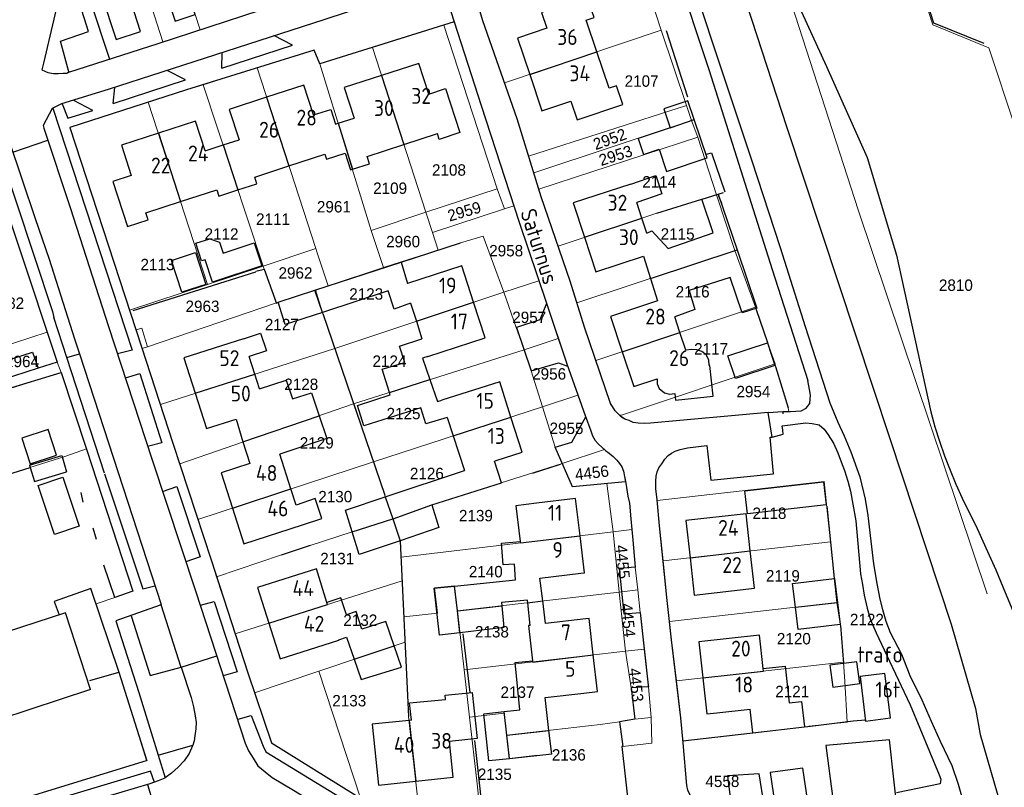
# Model space of a CAD drawing. Header units: metres. Extents: x 233829 to 239427, y 444283 to 448222.
# Tile 104 of 171: x 236697 to 236852, y 445648 to 445769. Entities that reach past the tile are written whole.
import ezdxf
from ezdxf.enums import TextEntityAlignment as Align

# ---------------------------------------------------------------- set-up
doc = ezdxf.new("R2010")
doc.units = ezdxf.units.M
doc.header["$MEASUREMENT"] = 0
for name, color, linetype in [('BIJGEBOUW', 4, 'Continuous'), ('DAKRAND', 4, 'Continuous'), ('DAKRAND-BYG', 4, 'Continuous'), ('FUNKTIEAAND', 253, 'Continuous'), ('Goud-kadastrale grenzen', 13, 'Continuous'), ('HEG', 253, 'Continuous'), ('HEK', 253, 'Continuous'), ('HOOFDGEBOUW', 4, 'Continuous'), ('HUISNUMMER', 253, 'Continuous'), ('INSTEEKSLOOT', 153, 'Continuous'), ('KANTVERH', 253, 'Continuous'), ('KNTONVERHARD', 253, 'Continuous'), ('MUUR', 253, 'Continuous'), ('RASTER', 253, 'Continuous'), ('STRAATNAAM', 253, 'Continuous'), ('TUSSENMUUR', 253, 'Continuous')]:
    doc.layers.add(name, color=color, linetype=linetype)
doc.layers.add('G01 kadestrale perceelsgrens', color=73, linetype='Continuous', lineweight=0)
doc.layers.add('Z01 perceelnummer', color=73, linetype='Continuous', lineweight=13)
doc.styles.get("Standard").update_dxf_attribs({"font": 'iso.shx'})
doc.styles.add('Styledgn001', font='dgn001.shx')

# ---------------------------------------------------------------- blocks, each defined once
blk = doc.blocks.new('A$C1532452F')
at = {"layer": 'G01 kadestrale perceelsgrens'}
for p, q in [((236715.391, 445799.247), (236725.619, 445767.648)), ((236709.456, 445797.333), (236719.74, 445765.726)), ((236725.619, 445767.648), (236731.253, 445769.49)), ((236752.773, 445764.844), (236764.06, 445768.37)), ((236764.06, 445768.37), (236772.47, 445742.568)), ((236719.74, 445765.726), (236725.619, 445767.648)), ((236773.597, 445759.274), (236798.312, 445767.561)), ((236798.312, 445767.561), (236802.281, 445755.714)), ((236744.468, 445762.25), (236752.773, 445764.844)), ((236752.773, 445764.844), (236761.22, 445738.85)), ((236744.468, 445762.25), (236752.592, 445735.999)), ((236726.074, 445758.975), (236734.586, 445761.623)), ((236734.586, 445761.623), (236743.85, 445733.121)), ((236726.074, 445758.975), (236735.535, 445730.376)), ((236717.427, 445756.225), (236726.77, 445727.483)), ((236777.403, 445747.72), (236802.281, 445755.714)), ((236802.281, 445755.714), (236803.075, 445753.348)), ((236778.226, 445745.076), (236803.075, 445753.348)), ((236803.075, 445753.348), (236804.087, 445750.685)), ((236690.873, 445751.762), (236701.469, 445719.952)), ((236779.029, 445742.495), (236804.087, 445750.685)), ((236804.087, 445750.685), (236807.014, 445741.624)), ((236777.403, 445747.72), (236778.226, 445745.076)), ((236778.226, 445745.076), (236779.029, 445742.495)), ((236772.47, 445742.568), (236761.22, 445738.85)), ((236772.47, 445742.568), (236773.597, 445739.402)), ((236797.639, 445738.695), (236807.014, 445741.624)), ((236807.014, 445741.624), (236809.945, 445732.804)), ((236761.22, 445738.85), (236752.592, 445735.999)), ((236761.22, 445738.85), (236762.262, 445735.656)), ((236762.262, 445735.656), (236773.597, 445739.402)), ((236773.597, 445739.402), (236775.075, 445739.851)), ((236782.062, 445733.529), (236797.639, 445738.695)), ((236752.592, 445735.999), (236754.51, 445730.118)), ((236762.262, 445735.656), (236763.161, 445732.897)), ((236763.161, 445732.897), (236766.642, 445734.018)), ((236743.85, 445733.121), (236735.535, 445730.376)), ((236743.85, 445733.121), (236744.017, 445732.607)), ((236744.017, 445732.607), (236745.769, 445727.249)), ((236757.315, 445731.014), (236763.161, 445732.897)), ((236785.03, 445724.552), (236809.945, 445732.804)), ((236809.945, 445732.804), (236813.18, 445723.86)), ((236754.51, 445730.118), (236757.315, 445731.014)), ((236735.535, 445730.376), (236726.77, 445727.483)), ((236735.535, 445730.376), (236735.693, 445729.899)), ((236735.693, 445729.899), (236737.625, 445724.58)), ((236745.769, 445727.249), (236754.51, 445730.118)), ((236773.499, 445726.27), (236779.008, 445728.053)), ((236726.77, 445727.483), (236714.477, 445723.426)), ((236737.625, 445724.58), (236743.806, 445726.598)), ((236743.806, 445726.598), (236745.769, 445727.249)), ((236743.806, 445726.598), (236744.969, 445722.856)), ((236746.846, 445717.343), (236773.499, 445726.27)), ((236773.499, 445726.27), (236775.468, 445720.691)), ((236714.477, 445723.426), (236714.545, 445723.219)), ((236714.545, 445723.219), (236715.501, 445720.297)), ((236717.316, 445717.629), (236737.625, 445724.58)), ((236788.018, 445715.478), (236813.18, 445723.86)), ((236813.18, 445723.86), (236813.279, 445723.543)), ((236813.279, 445723.543), (236815.096, 445718.311)), ((236744.969, 445722.856), (236746.846, 445717.343)), ((236775.468, 445720.691), (236776.682, 445717.152)), ((236692.759, 445717.115), (236701.469, 445719.952)), ((236703.043, 445715.228), (236701.469, 445719.952)), ((236776.682, 445717.152), (236782.072, 445718.947)), ((236716.458, 445717.371), (236717.316, 445717.629)), ((236719.327, 445708.544), (236716.458, 445717.371)), ((236719.327, 445708.544), (236746.846, 445717.343)), ((236746.846, 445717.343), (236749.803, 445708.633)), ((236749.803, 445708.633), (236776.682, 445717.152)), ((236776.682, 445717.152), (236777.822, 445713.83)), ((236815.096, 445718.311), (236816.269, 445714.93)), ((236703.678, 445713.6), (236703.043, 445715.228)), ((236777.822, 445713.83), (236779.583, 445708.154)), ((236816.33, 445714.508), (236816.269, 445714.93)), ((236818.322, 445707.982), (236816.33, 445714.508)), ((236703.678, 445713.6), (236694.796, 445710.771)), ((236779.583, 445708.154), (236785.193, 445709.998)), ((236722.373, 445699.182), (236749.803, 445708.633)), ((236749.803, 445708.633), (236752.919, 445699.491)), ((236752.919, 445699.491), (236779.583, 445708.154)), ((236779.583, 445708.154), (236781.593, 445701.778)), ((236818.463, 445707.439), (236818.322, 445707.982)), ((236707.672, 445701.543), (236704.43, 445700.371)), ((236781.593, 445701.778), (236782.72, 445699.203)), ((236782.72, 445699.203), (236789.361, 445701.419)), ((236704.43, 445700.371), (236679.636, 445692.586)), ((236722.373, 445699.182), (236725.239, 445690.406)), ((236725.239, 445690.406), (236752.919, 445699.491)), ((236762.161, 445692.712), (236782.72, 445699.203)), ((236789.715, 445696.044), (236790.73, 445688.439)), ((236754.738, 445694.14), (236756.026, 445690.503)), ((236756.026, 445690.503), (236762.161, 445692.712)), ((236825.002, 445686.855), (236824.445, 445692.286)), ((236749.684, 445688.468), (236756.026, 445690.503)), ((236756.026, 445690.503), (236757.139, 445687.078)), ((236757.294, 445684.44), (236790.73, 445688.439)), ((236793.671, 445688.807), (236790.73, 445688.439)), ((236790.73, 445688.439), (236791.662, 445678.924)), ((236798.615, 445683.854), (236825.002, 445686.855)), ((236825.002, 445686.855), (236825.589, 445681.14)), ((236728.194, 445681.346), (236738.413, 445684.829)), ((236757.294, 445684.44), (236757.469, 445680.692)), ((236794.188, 445682.879), (236794.638, 445679.304)), ((236728.194, 445681.346), (236731.123, 445672.343)), ((236731.123, 445672.343), (236757.469, 445680.692)), ((236757.469, 445680.692), (236757.735, 445675.039)), ((236766.173, 445675.961), (236765.724, 445679.907)), ((236825.589, 445681.14), (236825.993, 445677.275)), ((236709.189, 445677.064), (236712.142, 445678.074)), ((236766.173, 445675.961), (236791.662, 445678.924)), ((236794.638, 445679.304), (236791.662, 445678.924)), ((236791.662, 445678.924), (236792.693, 445669.595)), ((236794.638, 445679.304), (236795.003, 445675.729)), ((236799.612, 445674.295), (236825.993, 445677.275)), ((236825.993, 445677.275), (236826.613, 445673.65)), ((236757.735, 445675.039), (236757.926, 445671.021)), ((236767.234, 445666.642), (236766.173, 445675.961)), ((236795.003, 445675.729), (236795.645, 445669.934)), ((236826.613, 445673.65), (236827.043, 445667.86)), ((236744.309, 445666.471), (236757.926, 445671.021)), ((236757.926, 445671.021), (236758.481, 445659.283)), ((236767.234, 445666.642), (236792.693, 445669.595)), ((236795.645, 445669.934), (236792.693, 445669.595)), ((236793.597, 445663.846), (236792.693, 445669.595)), ((236800.719, 445664.925), (236827.043, 445667.86)), ((236827.27, 445664.806), (236827.043, 445667.86)), ((236734.191, 445663.059), (236744.309, 445666.471)), ((236744.309, 445666.471), (236750.903, 445646.427)), ((236768.081, 445659.2), (236767.234, 445666.642)), ((236794.163, 445658.883), (236793.597, 445663.846)), ((236796.312, 445664.007), (236796.739, 445659.145)), ((236758.481, 445659.283), (236760.55, 445640.457)), ((236769.279, 445648.681), (236768.081, 445659.2)), ((236773.954, 445656.36), (236788.701, 445658.04)), ((236788.701, 445658.04), (236791.734, 445658.477)), ((236791.734, 445658.477), (236794.163, 445658.883)), ((236796.739, 445659.145), (236794.163, 445658.883)), ((236796.739, 445659.145), (236796.849, 445655.12)), ((236796.849, 445655.12), (236792.236, 445654.572)), ((236792.236, 445654.572), (236792.127, 445654.555)), ((236792.127, 445654.555), (236792.687, 445649.458)), ((236769.279, 445648.681), (236770.927, 445634.205)), ((236792.687, 445649.458), (236793.207, 445644.727))]:
    blk.add_line(p, q, dxfattribs=at)
at = {"layer": 'G01 kadestrale perceelsgrens', "flags": 128}
for points in [[(236783.145, 445883.383), (236790.516, 445861.858), (236803.894, 445819.35), (236819.428, 445769.957), (236829.453, 445739.072), (236849.711, 445678.635)], [(236854.116, 445752.301), (236850.004, 445764.8), (236841.16, 445768.421), (236833.003, 445793.615), (236839.781, 445811.703)], [(236700.951, 445794.217), (236702.245, 445790.354), (236711.281, 445763.008), (236718.962, 445765.472), (236719.74, 445765.726)], [(236798.312, 445767.561), (236794.723, 445778.595), (236769.72, 445770.653)], [(236769.72, 445770.653), (236770.181, 445769.084), (236773.597, 445759.274)], [(236734.586, 445761.623), (236743.57, 445764.418), (236744.468, 445762.25)], [(236717.427, 445756.225), (236723.465, 445758.164), (236726.074, 445758.975)], [(236773.597, 445759.274), (236775.578, 445753.587), (236777.403, 445747.72)], [(236717.427, 445756.225), (236705.045, 445752.25), (236714.477, 445723.426)], [(236779.029, 445742.495), (236779.405, 445741.287), (236782.062, 445733.529)], [(236775.075, 445739.851), (236775.917, 445737.272), (236779.008, 445728.053)], [(236766.642, 445734.018), (236770.254, 445735.098), (236773.499, 445726.27)], [(236782.062, 445733.529), (236783.952, 445728.009), (236785.03, 445724.552)], [(236779.008, 445728.053), (236780.204, 445724.486), (236782.072, 445718.947)], [(236785.03, 445724.552), (236786.215, 445720.748), (236788.018, 445715.478)], [(236715.501, 445720.297), (236716.422, 445720.589), (236717.316, 445717.629)], [(236782.072, 445718.947), (236783.417, 445714.958), (236785.193, 445709.998)], [(236788.018, 445715.478), (236790.014, 445709.643), (236790.335, 445708.704), (236790.645, 445708.214), (236791.06, 445707.527), (236791.417, 445707.138), (236791.709, 445706.881)], [(236791.709, 445706.881), (236792.048, 445706.849), (236816.269, 445714.93)], [(236789.361, 445701.419), (236789.008, 445701.755), (236788.397, 445702.338), (236787.886, 445702.873), (236787.472, 445703.56), (236787.204, 445704.35), (236786.35, 445706.768), (236785.193, 445709.998)], [(236719.327, 445708.544), (236721.314, 445702.427), (236722.373, 445699.182)], [(236791.709, 445706.881), (236792.078, 445706.556), (236792.584, 445706.22), (236793.236, 445705.987), (236793.89, 445705.704), (236794.689, 445705.574), (236795.636, 445705.546), (236796.63, 445705.57), (236815.201, 445707.258), (236817.492, 445707.428), (236818.463, 445707.439)], [(236712.142, 445678.074), (236715.004, 445679.087), (236707.701, 445701.455), (236707.672, 445701.543)], [(236789.361, 445701.419), (236789.517, 445701.27), (236790.125, 445700.836), (236790.734, 445700.304), (236791.295, 445699.769), (236791.755, 445699.233), (236792.117, 445698.694), (236792.382, 445698.004), (236792.551, 445697.162), (236792.657, 445696.527)], [(236752.919, 445699.491), (236754.71, 445694.226), (236754.738, 445694.14)], [(236782.72, 445699.203), (236784.33, 445695.523), (236789.715, 445696.044)], [(236792.657, 445696.527), (236792.725, 445696.121), (236793.073, 445694.089), (236793.299, 445692.95), (236793.507, 445690.467), (236793.671, 445688.807)], [(236824.445, 445692.286), (236824.03, 445696.38), (236797.678, 445693.364)], [(236797.678, 445693.364), (236798.062, 445689.382), (236798.615, 445683.854)], [(236725.239, 445690.406), (236727.327, 445684.009), (236728.194, 445681.346)], [(236738.413, 445684.829), (236749.575, 445688.431), (236749.684, 445688.468)], [(236793.671, 445688.807), (236793.836, 445687.14), (236794.188, 445682.879)], [(236757.139, 445687.078), (236757.173, 445686.97), (236757.294, 445684.44)], [(236798.615, 445683.854), (236799.239, 445677.616), (236799.612, 445674.295)], [(236757.735, 445675.039), (236763.037, 445675.624), (236762.574, 445679.584), (236765.724, 445679.907)], [(236717.134, 445652.364), (236712.823, 445666.246), (236709.189, 445677.064)], [(236799.612, 445674.295), (236799.935, 445671.412), (236800.719, 445664.925)], [(236731.123, 445672.343), (236733.128, 445666.183), (236734.191, 445663.059)], [(236795.645, 445669.934), (236796.274, 445664.258), (236796.312, 445664.007)], [(236800.719, 445664.925), (236801.423, 445659.106), (236801.738, 445655.469), (236821.418, 445657.749), (236821.601, 445657.772)], [(236821.601, 445657.772), (236827.656, 445658.413), (236827.27, 445664.806)], [(236768.081, 445659.2), (236773.555, 445659.855), (236773.954, 445656.36)], [(236773.954, 445656.36), (236774.373, 445652.695), (236778.801, 445653.199)], [(236658.983, 445635.645), (236660.894, 445636.042), (236668.849, 445638.422), (236683.977, 445642.565), (236699.548, 445646.968), (236717.134, 445652.364)]]:
    blk.add_lwpolyline(points, dxfattribs=at)
at = {"layer": 'G01 kadestrale perceelsgrens', "style": 'Styledgn001'}
for s, rotation, p in [('2952', 19.7233, (236790.2, 445750.393)), ('2953', 17.79734, (236791.123, 445747.816)), ('2959', 16.34744, (236767.252, 445738.989)), ('4456', 6.66591, (236787.386, 445697.765)), ('4455', 275.59711, (236792.242, 445683.71)), ('4454', 275.65948, (236793.111, 445674.499)), ('4453', 276.15794, (236794.362, 445664.281))]:
    blk.add_text(s, height=1.8, rotation=rotation, dxfattribs=at).set_placement(p, align=Align.MIDDLE_CENTER)
at = {"layer": 'Z01 perceelnummer', "linetype": 'Continuous', "lineweight": 13, "style": 'Styledgn001'}
for s, p in [('2107', (236795.224, 445759.557)), ('2108', (236764.842, 445745.525)), ('2109', (236755.56, 445742.653)), ('2114', (236798.016, 445743.66)), ('2961', (236746.695, 445739.729)), ('2111', (236737.097, 445737.773)), ('2112', (236728.978, 445735.424)), ('2115', (236800.907, 445735.434)), ('2960', (236757.609, 445734.231)), ('2958', (236773.868, 445732.795)), ('2113', (236718.867, 445730.611)), ('2962', (236740.635, 445729.278)), ('2810', (236844.788, 445727.353)), ('2123', (236751.789, 445725.966)), ('2116', (236803.272, 445726.317)), ('2182', (236695.17, 445724.515)), ('2963', (236725.975, 445724.018)), ('2957', (236777.502, 445722.277)), ('2127', (236738.479, 445721.144)), ('2117', (236806.18, 445717.307)), ('2964', (236697.513, 445715.322)), ('2124', (236755.46, 445715.366)), ('2956', (236780.641, 445713.355)), ('2128', (236741.549, 445711.714)), ('2954', (236812.86, 445710.571)), ('2125', (236757.679, 445707.096)), ('2955', (236783.382, 445704.772)), ('2129', (236743.987, 445702.474)), ('2126', (236761.357, 445697.644)), ('2130', (236746.91, 445693.994)), ('2118', (236815.385, 445691.372)), ('2139', (236769.095, 445690.997)), ('2131', (236747.217, 445684.225)), ('2140', (236770.65, 445682.159)), ('2119', (236817.508, 445681.5)), ('2132', (236750.858, 445674.5)), ('2122', (236830.753, 445674.607)), ('2138', (236771.622, 445672.674)), ('2120', (236819.235, 445671.581)), ('2121', (236818.978, 445663.247)), ('2133', (236749.122, 445661.797)), ('2137', (236775.652, 445663.139)), ('2136', (236783.744, 445653.25)), ('2135', (236772.069, 445650.193)), ('4558', (236807.967, 445649.077))]:
    blk.add_text(s, height=1.8, dxfattribs=at).set_placement(p, align=Align.MIDDLE_CENTER)

msp = doc.modelspace()

# ---------------------------------------------------------------- linework, layer by layer
at = {"layer": 'BIJGEBOUW'}
for p, q in [((236698.71, 445698.98), (236703.78, 445700.49)), ((236703.78, 445700.49), (236704.55, 445697.89)), ((236698.71, 445698.98), (236698.82, 445698.61)), ((236698.82, 445698.61), (236699.48, 445696.38)), ((236699.48, 445696.38), (236704.55, 445697.89))]:
    msp.add_line(p, q, dxfattribs=at)
msp.add_lwpolyline([(236834.46, 445659.07), (236833.6, 445666.1), (236829.69, 445665.62), (236830.55, 445658.59), (236834.46, 445659.07)], dxfattribs=at)
at = {"layer": 'DAKRAND'}
for p, q in [((236804.75, 445740.92), (236804.78, 445740.93)), ((236804.78, 445740.93), (236807.31, 445741.72)), ((236807.31, 445741.72), (236810.29, 445732.92)), ((236795.52, 445731.91), (236796.63, 445728.39)), ((236796.63, 445728.39), (236797.75, 445724.88)), ((236731.26, 445706.2), (236732.36, 445702.62)), ((236732.36, 445702.62), (236733.42, 445699.2)), ((236754.8, 445693.96), (236767.27, 445698.1)), ((236762.16, 445692.71), (236773.11, 445696.16)), ((236750.69, 445684.84), (236749.57, 445688.43)), ((236757.15, 445687.04), (236750.69, 445684.84)), ((236777.64, 445673.68), (236777.26, 445677.25)), ((236812.75, 445656.74), (236820.89, 445657.69)), ((236781.06, 445653.35), (236774.38, 445652.64))]:
    msp.add_line(p, q, dxfattribs=at)
for points in [[(236793.51, 445743.31), (236797.48, 445744.64), (236798.4, 445741.75), (236794.47, 445740.4)], [(236796.04, 445735.57), (236796.82, 445735.91), (236799.42, 445733.15), (236806.49, 445735.59), (236804.75, 445740.92)], [(236810.29, 445732.92), (236813.4, 445723.73), (236811.08, 445722.97), (236809.18, 445728.58), (236802.71, 445726.49), (236803.63, 445723.54), (236800.46, 445722.34)], [(236743.71, 445726.55), (236757.32, 445731.01), (236758.31, 445727.64)], [(236744.9, 445723.05), (236739.02, 445721.13), (236737.91, 445724.65), (236743.71, 445726.55)], [(236758.78, 445724.51), (236756.21, 445723.59), (236755.26, 445726.45), (236744.9, 445723.05)], [(236732.43, 445718.9), (236735.11, 445719.8), (236736.06, 445716.99), (236733.33, 445716.08)], [(236755.46, 445710.42), (236754.3, 445714.1), (236757.86, 445715.17), (236757.06, 445717.74), (236760.59, 445718.91)], [(236761.5, 445716.1), (236760.69, 445715.84), (236761.85, 445712.45)], [(236734.97, 445710.98), (236739.16, 445712.39), (236740.17, 445709.43), (236743.15, 445710.38), (236744.37, 445706.76)], [(236761.85, 445712.45), (236763.02, 445709), (236763.72, 445709.19)], [(236764.58, 445706.5), (236761.21, 445705.47), (236760.42, 445708.01), (236751.41, 445705.15), (236750.4, 445708.39), (236755.57, 445710.07), (236755.46, 445710.42)], [(236744.37, 445706.76), (236745.58, 445703.17), (236738.15, 445700.71)], [(236741.73, 445689.52), (236744.77, 445690.54), (236743.73, 445693.68), (236740.73, 445692.67)], [(236749.57, 445688.43), (236748.5, 445691.87), (236754.8, 445693.96)], [(236762.16, 445692.71), (236763.27, 445689.13), (236757.15, 445687.04)], [(236765.73, 445679.89), (236775.35, 445680.88), (236775.16, 445683.35), (236773.41, 445683.23), (236773.13, 445686.65), (236776.08, 445686.94)], [(236766.57, 445672.52), (236763.35, 445672.13), (236762.5, 445679.55), (236765.73, 445679.89)], [(236756.2, 445670.45), (236754.9, 445674.28), (236751.09, 445673.07), (236750.21, 445675.86), (236748.68, 445675.36), (236747.8, 445678.05), (236745.6, 445677.28)], [(236773.17, 445676.78), (236773.5, 445673.36), (236766.57, 445672.52)], [(236777.26, 445677.25), (236777.22, 445677.68), (236773.13, 445677.27), (236773.17, 445676.78)], [(236747.46, 445671.42), (236748.67, 445671.81), (236749.88, 445668.33)], [(236749.88, 445668.33), (236751, 445665.14), (236757.34, 445667.11), (236756.2, 445670.45)], [(236773.53, 445660.07), (236776, 445660.34), (236775.29, 445667.8), (236778.03, 445668.1)], [(236814.41, 445666.87), (236817.86, 445667.22), (236818.5, 445661.48), (236820.46, 445661.67), (236820.89, 445657.69)], [(236708.32, 445663.56), (236693.89, 445658.82), (236695.16, 445656.05)], [(236758.91, 445658.73), (236758.6, 445661.45), (236764.31, 445661.99), (236764.25, 445662.68), (236768.5, 445663.1), (236769.27, 445655.83), (236764.93, 445655.34)], [(236774.38, 445652.64), (236771.15, 445652.29), (236770.33, 445659.71), (236773.53, 445660.07)]]:
    msp.add_lwpolyline(points, dxfattribs=at)
at = {"layer": 'DAKRAND-BYG'}
for p, q in [((236805.55, 445747.42), (236803.54, 445753.47)), ((236825.63, 445681.09), (236826.1, 445677.29))]:
    msp.add_line(p, q, dxfattribs=at)
for points in [[(236803.54, 445753.47), (236802.54, 445756.46), (236798.72, 445755.19), (236799.72, 445752.2)], [(236799.72, 445752.2), (236794.67, 445750.52), (236795.52, 445747.97), (236798.01, 445748.8), (236799.17, 445745.3), (236805.55, 445747.42)], [(236735.33, 445730.39), (236727.56, 445727.85), (236726.41, 445731.37), (236725.84, 445731.18), (236724.93, 445733.97), (236727.13, 445734.68), (236728.64, 445734.16), (236729.21, 445732.43), (236734.14, 445734.04), (236735.33, 445730.39)], [(236724.87, 445732.52), (236726.51, 445727.47), (236722.71, 445726.23), (236721.06, 445731.27), (236724.87, 445732.52)], [(236816.26, 445714.68), (236810.04, 445712.62), (236808.85, 445716.21), (236815.07, 445718.27), (236816.26, 445714.68)], [(236694.39, 445712.44), (236693.54, 445714.98), (236699.17, 445716.79), (236700.03, 445714.26)], [(236700.03, 445714.26), (236696.19, 445713.02), (236694.39, 445712.44)], [(236701.63, 445704.59), (236697.49, 445703.22), (236698.82, 445699.18), (236702.96, 445700.54), (236701.63, 445704.59)], [(236703.97, 445697.06), (236706.54, 445689.33), (236702.64, 445688.04), (236700.08, 445695.77), (236703.97, 445697.06)], [(236811.52, 445694.91), (236823.93, 445696.34), (236824.35, 445692.7), (236811.94, 445691.27), (236811.52, 445694.91)], [(236819.49, 445676.54), (236819.03, 445680.28), (236825.63, 445681.09)], [(236826.1, 445677.29), (236826.52, 445673.82), (236819.92, 445673.02), (236819.49, 445676.54)], [(236829.18, 445667.95), (236824.93, 445667.38), (236825.39, 445663.94), (236829.64, 445664.51), (236829.18, 445667.95)]]:
    msp.add_lwpolyline(points, dxfattribs=at)
at = {"layer": 'HEG'}
for p, q in [((236799.1, 445767.53), (236802.46, 445757.07)), ((236807.31, 445741.72), (236808.16, 445741.98)), ((236797.64, 445738.7), (236804.75, 445740.92)), ((236804.75, 445740.92), (236804.78, 445740.93)), ((236715.05, 445723.38), (236734.41, 445729.47)), ((236744.97, 445722.86), (236754.71, 445694.23)), ((236778.01, 445697.71), (236782.45, 445699.11)), ((236738.41, 445684.83), (236743, 445686.31)), ((236757.17, 445686.97), (236758.48, 445659.28)), ((236767.03, 445672.33), (236768.14, 445663.1)), ((236801.74, 445655.47), (236812.75, 445656.74)), ((236820.89, 445657.69), (236821.42, 445657.75)), ((236768.87, 445655.5), (236771.22, 445634.05))]:
    msp.add_line(p, q, dxfattribs=at)
at = {"layer": 'HEK'}
msp.add_line((236821.42, 445657.75), (236828.61, 445658.62), dxfattribs=at)
msp.add_lwpolyline([(236849.23, 445765.5), (236841.32, 445768.67), (236833.26, 445793.66), (236836.93, 445804.52)], dxfattribs=at)
at = {"layer": 'HOOFDGEBOUW'}
for p, q in [((236788.16, 445764.16), (236786.48, 445769.17)), ((236790.09, 445758.42), (236788.16, 445764.16)), ((236747.36, 445752.91), (236749.88, 445753.72)), ((236757.74, 445749.56), (236763.01, 445751.28)), ((236729.22, 445749.48), (236731.75, 445750.3)), ((236751.94, 445747.68), (236757.74, 445749.56)), ((236726.38, 445748.55), (236729.22, 445749.48)), ((236739.61, 445746.18), (236745.27, 445748.02)), ((236734.21, 445744.42), (236739.61, 445746.18)), ((236722.52, 445740.54), (236728.21, 445742.39)), ((236717.02, 445738.76), (236722.52, 445740.54)), ((236795.28, 445737.91), (236794.47, 445740.4)), ((236796.04, 445735.57), (236795.28, 445737.91)), ((236770.55, 445719.03), (236768.72, 445724.67)), ((236758.78, 445724.51), (236759.7, 445721.65)), ((236759.7, 445721.65), (236760.59, 445718.91)), ((236801.28, 445719.9), (236800.46, 445722.34)), ((236761.5, 445716.1), (236770.55, 445719.03)), ((236802.22, 445717.09), (236801.28, 445719.9)), ((236734.22, 445713.31), (236733.33, 445716.08)), ((236734.97, 445710.98), (236734.22, 445713.31)), ((236764.58, 445706.5), (236765.51, 445703.58)), ((236776.39, 445701.02), (236774.62, 445706.54)), ((236765.51, 445703.58), (236767.27, 445698.1)), ((236739.91, 445695.22), (236738.15, 445700.71)), ((236772.3, 445699.71), (236776.39, 445701.02)), ((236772, 445699.61), (236772.3, 445699.71)), ((236773.11, 445696.16), (236772, 445699.61)), ((236740.73, 445692.67), (236739.91, 445695.22)), ((236778.67, 445692.96), (236775.4, 445692.56)), ((236775.4, 445692.56), (236776.08, 445686.94)), ((236786.21, 445681.97), (236785.51, 445687.82)), ((236813.04, 445679.56), (236812.37, 445685.42)), ((236779.2, 445681.13), (236785.64, 445681.9)), ((236785.64, 445681.9), (236786.21, 445681.97)), ((236779.64, 445677.53), (236779.2, 445681.13)), ((236780.06, 445673.96), (236779.64, 445677.53)), ((236786.42, 445674.69), (236780.06, 445673.96)), ((236747.48, 445671.36), (236747.46, 445671.42)), ((236788.27, 445663.27), (236787.61, 445669.01)), ((236780.03, 445662.32), (236786.09, 445663.01)), ((236786.09, 445663.01), (236788.27, 445663.27)), ((236780.62, 445657.12), (236780.03, 445662.32)), ((236807.09, 445659.87), (236812.34, 445660.46)), ((236812.75, 445656.74), (236812.34, 445660.46)), ((236758.91, 445658.73), (236758.55, 445658.69)), ((236781.06, 445653.35), (236780.62, 445657.12)), ((236765.52, 445649.71), (236764.93, 445655.34)), ((236759.6, 445649.09), (236765.52, 445649.71))]:
    msp.add_line(p, q, dxfattribs=at)
for points in [[(236713.87, 445783.78), (236708.21, 445781.94), (236710.96, 445773.48), (236710.03, 445773.18), (236712.34, 445766.09), (236716.22, 445767.35), (236714.73, 445771.95), (236717.43, 445772.83)], [(236717.43, 445772.83), (236720.13, 445773.71), (236721.65, 445769.03), (236724.84, 445770.06), (236724, 445772.64), (236724, 445772.64)], [(236786.48, 445769.17), (236787.74, 445769.59), (236786.66, 445772.8), (236779.46, 445770.39), (236780.3, 445767.9)], [(236780.3, 445767.9), (236775.67, 445766.35), (236777.59, 445760.61)], [(236761.65, 445757.51), (236760.07, 445762.35), (236754.2, 445760.45)], [(236754.2, 445760.45), (236748.32, 445758.53), (236749.88, 445753.72)], [(236777.59, 445760.61), (236779.51, 445754.88), (236784.08, 445756.41)], [(236743.5, 445754.21), (236741.98, 445758.91), (236736.09, 445757)], [(236761.65, 445757.51), (236764.32, 445758.38), (236766.58, 445751.43), (236763.31, 445750.36), (236763.01, 445751.28)], [(236784.08, 445756.41), (236785.07, 445753.44), (236792.24, 445755.84), (236791.25, 445758.81), (236790.09, 445758.42), (236790.09, 445758.42)], [(236736.09, 445757), (236730.2, 445755.08), (236731.75, 445750.3)], [(236743.5, 445754.21), (236746.2, 445755.09), (236746.96, 445752.77), (236747.36, 445752.91)], [(236726.38, 445748.55), (236724.85, 445753.23), (236719.02, 445751.34)], [(236719.02, 445751.34), (236713.18, 445749.44), (236714.73, 445744.66)], [(236745.27, 445748.02), (236745.53, 445747.21), (236748.46, 445748.16), (236749.31, 445745.54), (236749.61, 445745.64)], [(236749.61, 445745.64), (236752.32, 445746.52), (236751.94, 445747.68)], [(236714.73, 445744.66), (236711.83, 445743.72), (236714.15, 445736.61), (236717.38, 445737.66), (236717.02, 445738.76)], [(236731.57, 445742.37), (236734.56, 445743.34), (236734.21, 445744.42)], [(236793.51, 445743.31), (236784.44, 445740.34), (236786.22, 445734.91)], [(236728.21, 445742.39), (236728.54, 445741.39), (236731.57, 445742.37)], [(236786.22, 445734.91), (236788, 445729.45), (236795.52, 445731.91)], [(236768.72, 445724.67), (236766.86, 445730.41), (236758.31, 445727.64)], [(236797.75, 445724.88), (236790.31, 445722.39), (236792.17, 445716.86)], [(236732.43, 445718.9), (236723.05, 445715.9), (236724.83, 445710.3)], [(236797.7, 445712.59), (236797.7, 445711.78), (236798.02, 445711.05), (236798.85, 445710.35), (236799.62, 445710.14), (236800.46, 445710.25), (236800.57, 445709.19), (236806.53, 445709.86), (236805.98, 445714.7), (236805.9, 445714.69), (236805.81, 445715.55), (236805.41, 445716.34), (236804.74, 445716.87), (236803.94, 445717.15), (236803.08, 445717.21), (236802.22, 445717.09)], [(236792.17, 445716.86), (236794.01, 445711.35), (236797.7, 445712.59)], [(236774.62, 445706.54), (236772.84, 445712.11), (236763.72, 445709.19)], [(236724.83, 445710.3), (236726.62, 445704.72), (236731.26, 445706.2)], [(236733.42, 445699.2), (236728.91, 445697.75), (236730.69, 445692.19)], [(236785.51, 445687.82), (236784.8, 445693.69), (236778.67, 445692.96)], [(236730.69, 445692.19), (236732.49, 445686.56), (236741.73, 445689.52)], [(236812.37, 445685.42), (236811.7, 445691.29), (236802.2, 445690.21), (236802.87, 445684.34)], [(236802.87, 445684.34), (236803.54, 445678.47), (236813.04, 445679.56)], [(236708.32, 445663.56), (236704.39, 445675.68), (236692.67, 445671.87), (236689.51, 445681.59), (236674.65, 445676.76)], [(236745.6, 445677.28), (236743.93, 445682.58), (236734.66, 445679.65), (236736.44, 445674.03)], [(236736.44, 445674.03), (236738.21, 445668.42), (236747.48, 445671.36)], [(236777.64, 445673.68), (236777.39, 445673.65), (236778.03, 445668.1)], [(236787.61, 445669.01), (236786.95, 445674.76), (236786.42, 445674.69)], [(236814.41, 445666.87), (236813.82, 445672.15), (236804.25, 445671.08), (236804.89, 445665.39)], [(236804.89, 445665.39), (236805.52, 445659.7), (236807.09, 445659.87)], [(236758.55, 445658.69), (236752.73, 445658.07), (236753.74, 445648.47), (236759.6, 445649.09)]]:
    msp.add_lwpolyline(points, dxfattribs=at)
at = {"layer": 'INSTEEKSLOOT'}
for points in [[(236776.73, 445882.41), (236776.08, 445882.27), (236775.78, 445881.87), (236775.7, 445881.36), (236775.71, 445880.91), (236775.77, 445880.46), (236780.36, 445866.66), (236789.67, 445838.63), (236800.63, 445805.96), (236818.13, 445752.22), (236834.36, 445703.16), (236844.04, 445673.88), (236847.87, 445660.57), (236848.62, 445656.47), (236855.84, 445631.59), (236859.49, 445617.38), (236861.62, 445608.39), (236863.54, 445601.46), (236865.26, 445596.83), (236866.92, 445592.15), (236872.77, 445578.39), (236874.89, 445573.57)], [(236816.78, 445778.57), (236824.36, 445761.87), (236830.82, 445747.5), (236835.45, 445732.08), (236840.83, 445707.35)], [(236840.83, 445707.35), (236841.49, 445705.03), (236842.22, 445702.72), (236843.01, 445700.44), (236843.87, 445698.19), (236844.79, 445695.95), (236845.77, 445693.75), (236846.82, 445691.57), (236847.93, 445689.43)], [(236847.93, 445689.43), (236849.52, 445685.94), (236851.07, 445682.42), (236852.56, 445678.89), (236854.01, 445675.34), (236855.4, 445671.76)]]:
    msp.add_lwpolyline(points, dxfattribs=at)
at = {"layer": 'KANTVERH'}
for p, q in [((236729.04, 445761.57), (236729.06, 445764.04)), ((236711.87, 445756), (236712.17, 445758.56)), ((236702.24, 445755.22), (236700.84, 445752.53)), ((236692.63, 445752.35), (236702.3, 445723.22)), ((236696.07, 445748.36), (236701.59, 445750.23)), ((236702.3, 445723.22), (236702.53, 445722.28)), ((236704.59, 445715.93), (236702.53, 445722.28)), ((236704.59, 445715.93), (236706.56, 445716.53)), ((236710.53, 445697.69), (236704.59, 445715.93)), ((236706.78, 445694.62), (236707.11, 445693.14)), ((236708.7, 445689.09), (236709.19, 445687.27)), ((236719.38, 445676.95), (236722.55, 445667.07)), ((236722.61, 445667.08), (236728.21, 445668.88)), ((236718.97, 445653.18), (236724.43, 445654.77)), ((236718.97, 445653.18), (236720.07, 445649.62)), ((236717.72, 445650.74), (236718.35, 445648.94)), ((236717.31, 445648.59), (236718.88, 445643.26))]:
    msp.add_line(p, q, dxfattribs=at)
for points in [[(236693.25, 445817.2), (236702.24, 445790.35), (236711.28, 445763.01)], [(236695.58, 445804.77), (236695.95, 445803.84), (236698.26, 445796.78), (236701.05, 445788.38), (236702.76, 445783.35), (236703.51, 445780.88), (236703.81, 445778.99), (236704.03, 445777.9), (236704.01, 445776.71), (236703.84, 445775.51), (236703.13, 445771.81), (236700.92, 445762.4), (236700.66, 445761.34)], [(236704.89, 445760.96), (236718.96, 445765.47), (236735.06, 445770.73), (236742.56, 445773.25), (236741.81, 445775.62), (236747.59, 445777.35), (236762.65, 445782.34), (236770.75, 445784.92), (236771.65, 445782.71), (236781.13, 445785.77), (236785.54, 445787.13)], [(236700.66, 445761.34), (236701.6, 445760.93), (236702.5, 445760.75), (236703.2, 445760.77), (236703.99, 445760.78), (236704.59, 445760.8), (236704.89, 445761.01), (236703.58, 445765.85), (236708.02, 445767.37), (236703.66, 445780.98)], [(236763.37, 445775.24), (236745.1, 445769.23), (236728.01, 445763.7), (236711.12, 445758.22), (236703.76, 445755.95), (236702.24, 445755.22)], [(236815.52, 445703.35), (236815.84, 445703.39), (236815.2, 445707.26), (236796.63, 445705.57), (236795.64, 445705.55), (236794.69, 445705.57), (236793.89, 445705.7), (236793.24, 445705.99), (236792.58, 445706.22), (236792.08, 445706.56), (236791.42, 445707.14), (236791.06, 445707.53), (236790.64, 445708.21), (236790.33, 445708.7), (236786.21, 445720.75), (236783.95, 445728.01), (236779.4, 445741.29), (236775.58, 445753.59), (236770.18, 445769.08), (236768.39, 445775.16)], [(236764.1, 445773.87), (236769.9, 445755.69), (236775.92, 445737.27), (236780.2, 445724.49), (236783.42, 445714.96), (236786.35, 445706.77), (236787.2, 445704.35), (236787.47, 445703.56), (236787.89, 445702.87), (236788.4, 445702.34), (236789.01, 445701.76), (236789.52, 445701.27), (236790.13, 445700.84), (236790.73, 445700.3), (236791.3, 445699.77), (236791.76, 445699.23), (236792.12, 445698.69), (236792.38, 445698), (236792.55, 445697.16), (236792.73, 445696.12), (236793.07, 445694.09), (236793.3, 445692.95), (236793.51, 445690.47), (236793.84, 445687.14), (236794.19, 445682.88), (236791.7, 445682.66), (236792.42, 445675.51), (236795, 445675.73), (236796.27, 445664.26), (236796.31, 445664.01)], [(236765.69, 445768.88), (236744.47, 445762.25), (236743.57, 445764.42), (236723.46, 445758.16), (236705.05, 445752.25), (236716.37, 445717.64), (236721.31, 445702.43), (236727.33, 445684.01), (236733.13, 445666.18), (236736.87, 445655.17), (236758.39, 445641.76), (236778.34, 445629.74), (236789.93, 445631.03)], [(236729.04, 445761.57), (236740.17, 445765.23), (236737.2, 445766.75)], [(236711.87, 445756), (236723.28, 445759.75), (236720.4, 445761.23)], [(236703.82, 445755.97), (236704.71, 445753.69), (236708.66, 445754.92), (236705.69, 445756.5)], [(236702.39, 445755.27), (236714.89, 445717.1), (236712.59, 445716.5)], [(236690.87, 445751.76), (236703.04, 445715.23), (236700.03, 445714.26)], [(236700.84, 445752.53), (236700.97, 445752.1), (236705.1, 445739.61), (236711.17, 445720.85), (236717.99, 445699.96), (236724.91, 445678.97), (236732.69, 445655.12), (236733.22, 445653.89), (236733.95, 445652.72), (236734.72, 445651.54), (236735.84, 445650.57), (236736.95, 445649.7), (236740.34, 445647.69), (236753.01, 445639.93), (236760.44, 445635.38), (236768.62, 445630.35)], [(236695.44, 445750.25), (236695.49, 445750.08), (236699.57, 445737.89), (236701.81, 445731.47), (236705.79, 445718.88), (236706.56, 445716.53)], [(236780.21, 445724.48), (236779.17, 445721.87), (236775.47, 445720.69), (236777.82, 445713.83), (236782.12, 445715.08), (236783.56, 445714.56)], [(236706.56, 445716.53), (236712.67, 445697.79), (236719.43, 445676.95), (236719.29, 445676.85), (236712.29, 445674.41)], [(236694.39, 445712.44), (236676.18, 445706.57), (236659.88, 445701.26), (236660.27, 445699.77), (236685.65, 445708.09), (236703.68, 445713.6), (236707.7, 445701.46), (236715, 445679.09), (236712.14, 445678.07), (236710.43, 445683.16)], [(236713.82, 445712.71), (236716.08, 445713.4), (236719.57, 445702.48), (236717.49, 445701.94)], [(236792.69, 445696.33), (236784.33, 445695.52), (236781.59, 445701.78), (236784.21, 445702.59), (236786.42, 445706.58)], [(236805.5, 445702.07), (236806.16, 445696.57), (236816.02, 445697.6), (236815.52, 445703.35)], [(236797.53, 445697.23), (236797.66, 445697.93), (236797.94, 445698.53), (236798.42, 445699.19), (236798.91, 445699.9), (236799.39, 445700.46), (236799.93, 445700.87), (236800.52, 445701.18), (236801.31, 445701.45), (236802.45, 445701.68), (236805.5, 445702.07)], [(236660.61, 445674.12), (236657.06, 445686.11), (236657.1, 445686.66), (236657.49, 445686.87), (236657.83, 445687.03), (236675.36, 445692.92), (236675.99, 445691.44), (236698.82, 445698.61)], [(236710.53, 445697.59), (236716.54, 445679.47), (236718.47, 445679.93)], [(236808.76, 445649.93), (236809.38, 445644.82), (236807.39, 445644.62), (236806.3, 445644.59), (236805.3, 445644.87), (236804.19, 445645.34), (236803.53, 445646.02), (236802.96, 445646.8), (236802.49, 445647.69), (236802.38, 445648.43), (236801.77, 445655.13), (236801.42, 445659.11), (236799.93, 445671.41), (236799.24, 445677.62), (236798.06, 445689.38), (236797.67, 445693.5), (236797.47, 445695.24), (236797.49, 445696.43), (236797.53, 445697.23)], [(236719.68, 445694.82), (236721.92, 445695.58), (236725.62, 445684.47), (236723.34, 445683.72)], [(236717.24, 445652.27), (236712.82, 445666.25), (236708.38, 445679.48), (236702.6, 445677.45), (236703.39, 445675.36)], [(236725.66, 445676.85), (236727.83, 445677.45), (236731.43, 445666.34), (236729.23, 445665.73)], [(236714.72, 445675.17), (236717.71, 445665.76), (236722.61, 445667.08), (236724.16, 445662.29), (236724.55, 445660.85), (236724.83, 445659.41), (236724.95, 445658.37), (236724.93, 445657.38)], [(236712.29, 445674.4), (236715.93, 445663.08), (236718.97, 445653.18)], [(236796.23, 445663.96), (236793.6, 445663.85), (236794.16, 445658.88), (236791.73, 445658.48), (236792.24, 445654.57), (236792.13, 445654.55), (236793.21, 445644.73), (236797.31, 445645.17)], [(236731.61, 445658.88), (236733.64, 445659.48), (236735.54, 445654.65), (236735.96, 445653.71), (236752.83, 445643.41), (236751.44, 445641.19)], [(236724.93, 445657.38), (236724.76, 445656.23), (236724.67, 445655.48), (236724.43, 445654.77)], [(236835.69, 445643.2), (236834.3, 445655.61), (236824.27, 445654.72), (236825.37, 445646.29)], [(236724.43, 445654.77), (236724.39, 445654.68), (236723.88, 445653.47), (236723.06, 445652.31), (236722.14, 445651.29), (236721.11, 445650.37), (236720.07, 445649.62)], [(236651.63, 445634.11), (236660.89, 445636.04), (236668.85, 445638.42), (236683.98, 445642.57), (236699.55, 445646.97), (236717.13, 445652.36)], [(236717.77, 445650.69), (236700.43, 445645.5), (236683.53, 445640.56), (236673.83, 445638.14), (236668, 445636.36)], [(236814.54, 445645.34), (236813.78, 445650.24), (236808.76, 445649.93)], [(236821.45, 445645.85), (236820.67, 445651.16), (236815.51, 445650.48), (236816.23, 445645.48)], [(236720.07, 445649.62), (236720.04, 445649.6), (236719, 445649.17), (236717.67, 445648.69), (236712.73, 445647.23), (236705.76, 445645.22), (236693.46, 445641.55), (236684.22, 445638.74), (236666.03, 445633.38), (236650.42, 445628.72), (236629.07, 445622.44), (236601.11, 445614.01), (236586.78, 445609.79), (236570.17, 445605.01), (236569.08, 445604.74), (236566.95, 445604.54), (236564.8, 445604.78), (236562.34, 445605.72), (236548.27, 445613.45), (236533.14, 445621.64), (236518.57, 445629.75), (236516.98, 445630.82)]]:
    msp.add_lwpolyline(points, dxfattribs=at)
at = {"layer": 'KNTONVERHARD'}
for points in [[(236793.68, 445785.48), (236795.47, 445785.41), (236796.52, 445784.99), (236797.39, 445784.32), (236798.42, 445782.7), (236800.59, 445777.28), (236805.9, 445761.23), (236815.81, 445729.82), (236821.45, 445712.34)], [(236802.57, 445777.29), (236806.42, 445765.59), (236812.58, 445747.12), (236817.08, 445733.32), (236821.04, 445720.81), (236824.89, 445708.81), (236826.17, 445705.73), (236827.17, 445703.59), (236828.23, 445701.06), (236829.63, 445697.13), (236830.47, 445693.58), (236830.88, 445691.03), (236831.38, 445686.98), (236831.82, 445683.38), (236832.3, 445680.27), (236832.8, 445677.83), (236833.2, 445676.18), (236833.74, 445674.34), (236834.44, 445672.54), (236836.23, 445669.12), (236837.51, 445665.79), (236839.41, 445661.92), (236840.89, 445658.59), (236842.33, 445655.42), (236844.17, 445651.59), (236845.15, 445648.61), (236846.19, 445644.97)], [(236817.49, 445707.43), (236818.73, 445707.44), (236820.37, 445707.53), (236821.16, 445707.95), (236821.74, 445708.66), (236821.82, 445709.36), (236821.86, 445710.01), (236821.73, 445710.9), (236821.45, 445712.34)], [(236815.2, 445707.26), (236817.49, 445707.43), (236817.5, 445707.08)], [(236815.84, 445703.39), (236817.53, 445703.86), (236817.51, 445704.47), (236817.39, 445705.17), (236821.1, 445705.61), (236822.15, 445705.53), (236823.21, 445705.31), (236824.03, 445704.62), (236824.66, 445703.73), (236825.49, 445702.45), (236826.18, 445700.91), (236826.72, 445699.47), (236827.2, 445698.12), (236827.74, 445696.43), (236828.18, 445694.83), (236828.53, 445692.78), (236829, 445690.18), (236829.75, 445681.82), (236830.04, 445680.12), (236830.33, 445678.47), (236830.78, 445676.42), (236831.33, 445674.58), (236832.23, 445672.49), (236834.34, 445668.03), (236837.57, 445661.17), (236842.15, 445650.09), (236842.42, 445649.4), (236842.29, 445648.69), (236835.44, 445647.27)]]:
    msp.add_lwpolyline(points, dxfattribs=at)
at = {"layer": 'MUUR'}
msp.add_line((236708.23, 445664.99), (236712.77, 445666.3), dxfattribs=at)
at = {"layer": 'RASTER'}
for p, q in [((236807.33, 445741.47), (236807.8, 445740.28)), ((236757.32, 445731.01), (236766.64, 445734.02)), ((236813.28, 445723.54), (236815.1, 445718.31)), ((236816.33, 445714.51), (236818.32, 445707.98)), ((236824.42, 445692.51), (236825.59, 445681.14)), ((236826.61, 445673.65), (236827.06, 445667.67)), ((236829.58, 445664.94), (236829.77, 445664.95)), ((236828.61, 445658.62), (236830.53, 445658.78))]:
    msp.add_line(p, q, dxfattribs=at)
for points in [[(236805.48, 445748.04), (236806.27, 445748.21), (236808.36, 445742.09)], [(236734.41, 445729.57), (236735.69, 445729.9), (236737.66, 445724.47)]]:
    msp.add_lwpolyline(points, dxfattribs=at)
at = {"layer": 'TUSSENMUUR'}
for p, q in [((236777.59, 445760.61), (236788.16, 445764.16)), ((236754.2, 445760.45), (236757.74, 445749.56)), ((236736.09, 445757), (236739.61, 445746.18)), ((236747.36, 445752.91), (236749.61, 445745.64)), ((236799.72, 445752.2), (236803.54, 445753.47)), ((236719.02, 445751.34), (236722.52, 445740.54)), ((236729.22, 445749.48), (236731.57, 445742.37)), ((236786.22, 445734.91), (236795.28, 445737.91)), ((236796.63, 445728.39), (236810.29, 445732.92)), ((236744.9, 445723.05), (236743.71, 445726.55)), ((236759.7, 445721.65), (236768.72, 445724.67)), ((236792.17, 445716.86), (236801.28, 445719.9)), ((236724.83, 445710.3), (236734.22, 445713.31)), ((236755.46, 445710.42), (236761.85, 445712.45)), ((236732.36, 445702.62), (236744.37, 445706.76)), ((236765.51, 445703.58), (236774.62, 445706.54)), ((236730.69, 445692.19), (236739.91, 445695.22)), ((236754.8, 445693.96), (236755.98, 445690.49)), ((236749.57, 445688.43), (236755.98, 445690.49)), ((236755.98, 445690.49), (236757.15, 445687.04)), ((236802.87, 445684.34), (236812.37, 445685.42)), ((236766.17, 445675.96), (236765.73, 445679.89)), ((236736.44, 445674.03), (236745.7, 445676.96)), ((236745.7, 445676.96), (236745.6, 445677.28)), ((236766.17, 445675.96), (236773.17, 445676.78)), ((236777.26, 445677.25), (236779.64, 445677.53)), ((236819.49, 445676.54), (236826.1, 445677.29)), ((236766.57, 445672.52), (236766.17, 445675.96)), ((236749.88, 445668.33), (236756.2, 445670.45)), ((236778.05, 445667.9), (236787.61, 445669.01)), ((236778.05, 445667.9), (236778.03, 445668.1)), ((236804.89, 445665.39), (236814.46, 445666.46)), ((236814.46, 445666.46), (236814.41, 445666.87)), ((236773.95, 445656.36), (236773.53, 445660.07)), ((236758.55, 445658.69), (236759.6, 445649.09)), ((236773.95, 445656.36), (236780.62, 445657.12)), ((236774.38, 445652.64), (236773.95, 445656.36))]:
    msp.add_line(p, q, dxfattribs=at)
for points in [[(236755.98, 445690.49), (236756.03, 445690.5), (236762.16, 445692.71)], [(236776.08, 445686.94), (236776.11, 445686.69), (236785.51, 445687.82)]]:
    msp.add_lwpolyline(points, dxfattribs=at)

# ---------------------------------------------------------------- block references
at = {"layer": 'Goud-kadastrale grenzen', "linetype": 'Continuous'}
msp.add_blockref('A$C1532452F', (0, 0), dxfattribs=at)

# ---------------------------------------------------------------- texts
at = {"layer": 'FUNKTIEAAND'}
msp.add_text('trafo', height=2.5, dxfattribs=at).set_placement((236829.28, 445667.82))
at = {"layer": 'HUISNUMMER'}
for s, p in [('36', (236781.92, 445765.25)), ('34', (236783.84, 445759.52)), ('32', (236758.91, 445755.96)), ('30', (236753.02, 445754.04)), ('28', (236740.79, 445752.54)), ('26', (236734.9, 445750.63)), ('24', (236723.69, 445746.89)), ('22', (236717.85, 445744.99)), ('32', (236789.86, 445739.12)), ('30', (236791.65, 445733.67)), ('19', (236763.26, 445726.05)), ('28', (236795.8, 445721.15)), ('17', (236765.13, 445720.38)), ('52', (236728.63, 445714.6)), ('26', (236799.57, 445714.6)), ('50', (236730.42, 445709.01)), ('15', (236769.17, 445707.86)), ('13', (236770.95, 445702.31)), ('48', (236734.4, 445696.47)), ('46', (236736.21, 445690.88)), ('11', (236780.46, 445690.19)), ('24', (236807.29, 445687.81)), ('9', (236781.16, 445684.33)), ('22', (236807.96, 445681.95)), ('44', (236740.18, 445678.31)), ('42', (236741.96, 445672.69)), ('7', (236782.5, 445671.33)), ('20', (236809.35, 445668.77)), ('5', (236783.16, 445665.58)), ('18', (236809.99, 445663.08)), ('16t', (236832.1, 445662.29)), ('38', (236762.04, 445654.21)), ('40', (236756.15, 445653.57))]:
    msp.add_text(s, height=2.5, dxfattribs=at).set_placement(p)
at = {"layer": 'STRAATNAAM'}
msp.add_text('Saturnus', height=2.5, rotation=287.9824, dxfattribs=at).set_placement((236776.04, 445738.91))

doc.saveas('drawing.dxf')
